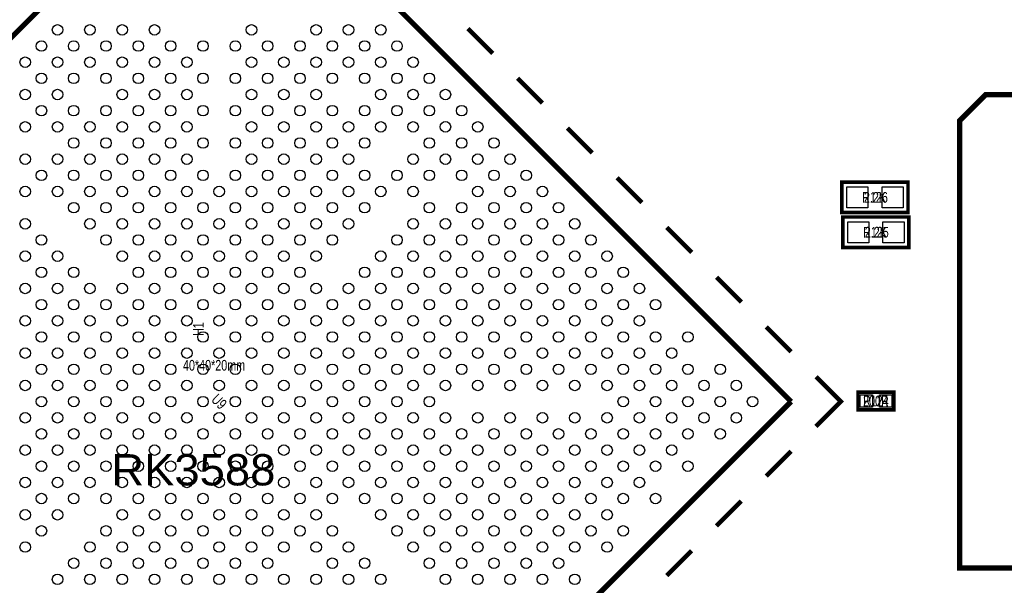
# Model space of a CAD drawing. Extents: x 0 to 125, y -10 to 88.
# Tile 4 of 10: x 28 to 56, y 39 to 55. Entities that reach past the tile are written whole.
import ezdxf
from ezdxf.enums import TextEntityAlignment as Align

# ---------------------------------------------------------------- set-up
doc = ezdxf.new("R2010")
doc.units = 0
for name, color, linetype in [('BG_SILKSCREEN_TOP', 7, 'CONTINUOUS'), ('CV_SILKSCREEN_TOP', 52, 'CONTINUOUS'), ('PG_SILKSCREEN_TOP', 7, 'CONTINUOUS'), ('PIN_TOP', 92, 'CONTINUOUS'), ('RD_SILKSCREEN_TOP', 12, 'CONTINUOUS')]:
    doc.layers.add(name, color=color, linetype=linetype)

msp = doc.modelspace()

# ---------------------------------------------------------------- linework, layer by layer
at = {"layer": 'PG_SILKSCREEN_TOP'}
for points, const_width in [([(17.156379, 44.102985), (33.419847, 60.366453)], 0.150089), ([(33.419847, 60.366453), (49.683314, 44.102985)], 0.150089), ([(40.490927, 54.709593), (41.198013, 54.002483)], 0.127), ([(41.905123, 53.295372), (42.612234, 52.588262)], 0.127), ([(66.42989, 52.828698), (66.42989, 39.373302), (54.47411, 39.373302), (54.474085, 52.089609), (55.213504, 52.828698), (66.42989, 52.828698)], 0.1524), ([(43.319344, 51.881151), (44.026455, 51.174066)], 0.127), ([(44.73354, 50.466955), (45.440651, 49.759845)], 0.127), ([(53.0098, 49.4792), (51.1302, 49.4792), (51.1302, 50.3428), (53.0098, 50.3428), (53.0098, 49.4792)], 0.1016), ([(53.0352, 48.4886), (51.1556, 48.4886), (51.1556, 49.3522), (53.0352, 49.3522), (53.0352, 48.4886)], 0.1016), ([(46.147761, 49.052734), (46.854872, 48.345623)], 0.127), ([(47.561983, 47.638513), (48.269093, 46.931402)], 0.127), ([(48.976204, 46.224292), (49.683314, 45.517206)], 0.127), ([(50.3904, 44.810096), (51.09751, 44.102985), (50.3904, 43.395875)], 0.127), ([(51.5874, 43.8658), (52.6034, 43.8658), (52.6034, 44.3738), (51.5874, 44.3738), (51.5874, 43.8658)], 0.1016), ([(49.683314, 44.102985), (33.419847, 27.839518)], 0.150089), ([(48.976204, 41.981679), (49.683314, 42.688764)], 0.127), ([(47.561983, 40.567458), (48.269093, 41.274568)], 0.127), ([(46.147761, 39.153236), (46.854872, 39.860347)], 0.127)]:
    msp.add_lwpolyline(points, dxfattribs=dict(at, const_width=const_width))
at = {"layer": 'PIN_TOP'}
for points in [[(51.869823, 50.210695), (51.869823, 49.611305), (51.270433, 49.611305), (51.270433, 50.210695)], [(52.869567, 50.210695), (52.869567, 49.611305), (52.270177, 49.611305), (52.270177, 50.210695)], [(51.895223, 49.220095), (51.895223, 48.620705), (51.295833, 48.620705), (51.295833, 49.220095)], [(52.894967, 49.220095), (52.894967, 48.620705), (52.295577, 48.620705), (52.295577, 49.220095)], [(51.645312, 43.944794), (51.645312, 44.294806), (51.995324, 44.294806), (51.995324, 43.944794)], [(52.195476, 43.944794), (52.195476, 44.294806), (52.545488, 44.294806), (52.545488, 43.944794)]]:
    msp.add_lwpolyline(points, close=True, dxfattribs=at)
for centre in [(28.82359, 54.67416), (29.743019, 54.674389), (30.66227, 54.674389), (31.581446, 54.674287), (34.339301, 54.67416), (36.177703, 54.674237), (37.096929, 54.674211), (38.016104, 54.67416), (28.363951, 54.214547), (29.283203, 54.214547), (30.202657, 54.214751), (31.121909, 54.214751), (32.040982, 54.214751), (32.960234, 54.214751), (33.879663, 54.214547), (34.798864, 54.214598), (35.718064, 54.214598), (36.637341, 54.214598), (37.556542, 54.214598), (38.475742, 54.214547), (27.904415, 53.754985), (28.823564, 53.754934), (29.742816, 53.754934), (30.66227, 53.755138), (31.581446, 53.755214), (32.500621, 53.755138), (34.339225, 53.754985), (35.258477, 53.755011), (36.177703, 53.754985), (37.096929, 53.755011), (38.01618, 53.754985), (38.93533, 53.754934), (28.364028, 53.295372), (29.283203, 53.295296), (30.202454, 53.295296), (31.121807, 53.295601), (32.041084, 53.295601), (32.960437, 53.295296), (33.879612, 53.295372), (34.798838, 53.295372), (35.71809, 53.295372), (36.637316, 53.295372), (37.556567, 53.295372), (38.475793, 53.295372), (39.394968, 53.295296), (27.904415, 52.835759), (28.823641, 52.835734), (30.661991, 52.835759), (31.581446, 52.835962), (32.5009, 52.835759), (34.339225, 52.835759), (35.258477, 52.835734), (36.177703, 52.835759), (38.01618, 52.835759), (38.935406, 52.835734), (39.854607, 52.835683), (28.364028, 52.376146), (29.283279, 52.376121), (30.202353, 52.376146), (31.121629, 52.376146), (32.041262, 52.376146), (32.960462, 52.376197), (33.879612, 52.376146), (34.798864, 52.376146), (35.718064, 52.376146), (36.637341, 52.376146), (37.556542, 52.376146), (38.475793, 52.376146), (39.395044, 52.376121), (40.314143, 52.376146), (27.904415, 51.916508), (28.823666, 51.916508), (29.742816, 51.916584), (30.661991, 51.916508), (31.581446, 51.916305), (32.500824, 51.916584), (34.339225, 51.916508), (35.258477, 51.916533), (36.177703, 51.916508), (37.096929, 51.916533), (38.01618, 51.916508), (38.935431, 51.916508), (39.854581, 51.916584), (40.773756, 51.916508), (29.283203, 51.456971), (30.202429, 51.456946), (31.121807, 51.456692), (32.041008, 51.456768), (32.960437, 51.456971), (33.879688, 51.456971), (34.798838, 51.456895), (35.71809, 51.456895), (36.637316, 51.456895), (37.556567, 51.456895), (39.394968, 51.456971), (40.314194, 51.456946), (41.233369, 51.456895), (27.904415, 50.997282), (28.823564, 50.997333), (29.742816, 50.997333), (30.66227, 50.997129), (31.581369, 50.997129), (32.500621, 50.997155), (34.339301, 50.997358), (35.258477, 50.997282), (36.177703, 50.997282), (37.096929, 50.997282), (38.93533, 50.997333), (39.854607, 50.997333), (40.773807, 50.997333), (41.693008, 50.997282), (28.363951, 50.537745), (29.283203, 50.53772), (30.202657, 50.537516), (31.121807, 50.537567), (32.040982, 50.537516), (32.960234, 50.537516), (33.879663, 50.537745), (34.798914, 50.537745), (35.718064, 50.537669), (36.637341, 50.537669), (37.556567, 50.537643), (38.475742, 50.537745), (39.394968, 50.53772), (40.314194, 50.537745), (41.233446, 50.53772), (42.152595, 50.537669), (27.904338, 50.078107), (28.82359, 50.078107), (29.743019, 50.077903), (30.66222, 50.077954), (31.58142, 50.077954), (32.500621, 50.077903), (33.419847, 50.077903), (34.339301, 50.078107), (35.258527, 50.078132), (36.177703, 50.07803), (37.096954, 50.07803), (38.016104, 50.078107), (38.935355, 50.078107), (40.773833, 50.078107), (41.693059, 50.078107), (42.612234, 50.07803), (29.283406, 49.61829), (30.202581, 49.618341), (31.121807, 49.618341), (32.041059, 49.618341), (32.960208, 49.61829), (33.879485, 49.61829), (34.798914, 49.618494), (35.718166, 49.618494), (36.637341, 49.618417), (37.556491, 49.618494), (39.394968, 49.618494), (40.314194, 49.618468), (41.233446, 49.618494), (42.152672, 49.618468), (43.071847, 49.618417), (27.904364, 49.158881), (29.742968, 49.158728), (30.662194, 49.158728), (31.581446, 49.158728), (32.500672, 49.158728), (33.419847, 49.158652), (34.339073, 49.158677), (35.258527, 49.158881), (36.177779, 49.158881), (37.096878, 49.158881), (38.93533, 49.158881), (39.854607, 49.158881), (40.773807, 49.158881), (41.693059, 49.158881), (42.612285, 49.158881), (43.531409, 49.158881), (28.36418, 48.699039), (30.202581, 48.699115), (31.121807, 48.69909), (32.041059, 48.699115), (32.960285, 48.69909), (33.87946, 48.699039), (34.798711, 48.699039), (35.718166, 48.699242), (36.637341, 48.699344), (38.475742, 48.699268), (39.394968, 48.699242), (40.314194, 48.699268), (41.233446, 48.699242), (42.152672, 48.699268), (43.071847, 48.699318), (43.991022, 48.699242), (27.904542, 48.239426), (28.823742, 48.239477), (30.66222, 48.239477), (31.58142, 48.239477), (32.500672, 48.239477), (33.419898, 48.239477), (34.339073, 48.239426), (35.25835, 48.239426), (36.177703, 48.239705), (38.016104, 48.239629), (38.935355, 48.239629), (39.854581, 48.239629), (40.773833, 48.239629), (41.693059, 48.239629), (42.612234, 48.239705), (43.53146, 48.23968), (44.450864, 48.239426), (28.364104, 47.779864), (29.283355, 47.779889), (31.121807, 47.779889), (32.041059, 47.779864), (32.960285, 47.779889), (33.879536, 47.779864), (34.798711, 47.779788), (35.717886, 47.779889), (37.556567, 47.780092), (38.475742, 47.780016), (39.394968, 47.780016), (40.314194, 47.780016), (41.233446, 47.780016), (42.152595, 47.780067), (43.071872, 47.780067), (43.991301, 47.779864), (44.910477, 47.779788), (27.904567, 47.320327), (28.823717, 47.320251), (29.742968, 47.320251), (30.662194, 47.320251), (31.581446, 47.320251), (32.500672, 47.320251), (33.419923, 47.320251), (34.339149, 47.320225), (35.258248, 47.320251), (36.177499, 47.320251), (37.096929, 47.320479), (38.016205, 47.320479), (38.93533, 47.320403), (39.854607, 47.320403), (40.773807, 47.320403), (41.693008, 47.320479), (42.612234, 47.320454), (43.531688, 47.320251), (44.450914, 47.320225), (45.370013, 47.320251), (28.36418, 46.860714), (29.283355, 46.860612), (30.202581, 46.860638), (31.121807, 46.860612), (32.041059, 46.860638), (32.960285, 46.860612), (33.879536, 46.860612), (34.798686, 46.860689), (35.717886, 46.860612), (36.637112, 46.860638), (37.556567, 46.860841), (38.475793, 46.860866), (39.394968, 46.860765), (40.314194, 46.86079), (41.233369, 46.860841), (42.152621, 46.860841), (43.07205, 46.860612), (43.991327, 46.860612), (44.910451, 46.860689), (45.829652, 46.860612), (27.904542, 46.401076), (28.823793, 46.401076), (29.742943, 46.401025), (30.66222, 46.401025), (31.58142, 46.401025), (32.500672, 46.401025), (33.419923, 46.400999), (34.339073, 46.401076), (35.258324, 46.401076), (36.177474, 46.401025), (37.096751, 46.401025), (38.01618, 46.401228), (38.935431, 46.401228), (39.854581, 46.401152), (40.773756, 46.401228), (41.693008, 46.401203), (42.612462, 46.401025), (43.531688, 46.400999), (44.450864, 46.401076), (45.37009, 46.401076), (28.36418, 45.941463), (29.283406, 45.941488), (30.202581, 45.941386), (31.121807, 45.941412), (32.041059, 45.941386), (32.96031, 45.941386), (33.87946, 45.941463), (34.798711, 45.941463), (35.717937, 45.941463), (36.637112, 45.941386), (37.556338, 45.941412), (38.475793, 45.941615), (39.395044, 45.941615), (40.314143, 45.941615), (41.233395, 45.941615), (42.152824, 45.941386), (43.072075, 45.941386), (43.991225, 45.941463), (44.910477, 45.941463), (45.829703, 45.941463), (46.748878, 45.941386), (27.904542, 45.481824), (28.823793, 45.48185), (29.743044, 45.48185), (30.662194, 45.481773), (31.581446, 45.481773), (32.500672, 45.481748), (33.419847, 45.48185), (34.339073, 45.481824), (35.258324, 45.48185), (36.17755, 45.481824), (37.096725, 45.481773), (38.015977, 45.481773), (38.935406, 45.482002), (39.854607, 45.482053), (40.773756, 45.481977), (41.693211, 45.481773), (42.612462, 45.481748), (43.531612, 45.48185), (44.450864, 45.481824), (45.37009, 45.48185), (46.289316, 45.481824), (28.364155, 45.022211), (29.283406, 45.022211), (30.202657, 45.022237), (31.121807, 45.02216), (32.041084, 45.02216), (32.960208, 45.022211), (33.879485, 45.022211), (34.798686, 45.022211), (35.717937, 45.022211), (36.637163, 45.022211), (37.556338, 45.02216), (38.47559, 45.02216), (39.394968, 45.02244), (40.31422, 45.02244), (41.233598, 45.02216), (42.152849, 45.02216), (43.071999, 45.022211), (43.991251, 45.022211), (44.910451, 45.022211), (45.829728, 45.022211), (46.748929, 45.022211), (47.668129, 45.02216), (27.904542, 44.562624), (28.823793, 44.562598), (29.743019, 44.562624), (30.66227, 44.562624), (31.581446, 44.562522), (32.500621, 44.562624), (33.419847, 44.562598), (34.339073, 44.562624), (35.258324, 44.562598), (36.17755, 44.562624), (37.096802, 44.562598), (38.015951, 44.562547), (38.935152, 44.562624), (39.854607, 44.562801), (40.774036, 44.562624), (41.693211, 44.562522), (42.612386, 44.562624), (43.531612, 44.562598), (44.450864, 44.562624), (45.37009, 44.562598), (46.289316, 44.562624), (47.208567, 44.562598), (48.127717, 44.562547), (28.36418, 44.102985), (29.283406, 44.102985), (30.202657, 44.102985), (31.121909, 44.102985), (32.040982, 44.102985), (32.960234, 44.102985), (33.87946, 44.102985), (34.798711, 44.102985), (35.717937, 44.102985), (36.637189, 44.102985), (37.556415, 44.102985), (38.475514, 44.102985), (39.394765, 44.102985), (44.910477, 44.102985), (45.829703, 44.102985), (46.748954, 44.102985), (47.66818, 44.102985), (48.587279, 44.102985), (27.904542, 43.643347), (28.823793, 43.643372), (29.743019, 43.643347), (30.66227, 43.643347), (31.581446, 43.643448), (32.500621, 43.643347), (33.419847, 43.643372), (34.339073, 43.643347), (35.258324, 43.643372), (36.17755, 43.643347), (37.096802, 43.643372), (38.015951, 43.643423), (38.935152, 43.643347), (39.854607, 43.643169), (40.774036, 43.643347), (41.693211, 43.643448), (42.612386, 43.643347), (43.531612, 43.643372), (44.450864, 43.643347), (45.37009, 43.643372), (46.289316, 43.643347), (47.208567, 43.643372), (48.127717, 43.643423), (28.364155, 43.183759), (29.283406, 43.183759), (30.202657, 43.183734), (31.121807, 43.18381), (32.041084, 43.18381), (32.960208, 43.183759), (33.879485, 43.183759), (34.798686, 43.183759), (35.717937, 43.183759), (36.637163, 43.183759), (37.556338, 43.18381), (38.47559, 43.18381), (39.394968, 43.183531), (40.31422, 43.183531), (41.233598, 43.18381), (42.152849, 43.18381), (43.071999, 43.183759), (43.991251, 43.183759), (44.910451, 43.183759), (45.829728, 43.183759), (46.748929, 43.183759), (47.668129, 43.18381), (27.904542, 42.724146), (28.823793, 42.724121), (29.743044, 42.724121), (30.662194, 42.724197), (31.581446, 42.724197), (32.500672, 42.724222), (33.419847, 42.724121), (34.339073, 42.724146), (35.258324, 42.724121), (36.17755, 42.724146), (37.096725, 42.724197), (38.015977, 42.724197), (38.935406, 42.723968), (39.854607, 42.723918), (40.773756, 42.723994), (41.693211, 42.724197), (42.612462, 42.724222), (43.531612, 42.724121), (44.450864, 42.724146), (45.37009, 42.724121), (46.289316, 42.724146), (28.36418, 42.264508), (29.283406, 42.264482), (30.202581, 42.264584), (31.121807, 42.264559), (32.041059, 42.264584), (32.96031, 42.264584), (33.87946, 42.264508), (34.798711, 42.264508), (35.717937, 42.264508), (36.637112, 42.264584), (37.556338, 42.264559), (38.475793, 42.264355), (39.395044, 42.264355), (40.314143, 42.264355), (41.233395, 42.264355), (42.152824, 42.264584), (43.072075, 42.264584), (43.991225, 42.264508), (44.910477, 42.264508), (45.829703, 42.264508), (46.748878, 42.264584), (27.904542, 41.804895), (28.823793, 41.804895), (29.742943, 41.804946), (30.66222, 41.804946), (31.58142, 41.804946), (32.500672, 41.804946), (33.419923, 41.804971), (34.339073, 41.804895), (35.258324, 41.804895), (36.177474, 41.804946), (37.096751, 41.804946), (38.01618, 41.804742), (38.935431, 41.804742), (39.854581, 41.804819), (40.773756, 41.804742), (41.693008, 41.804768), (42.612462, 41.804946), (43.531688, 41.804971), (44.450864, 41.804895), (45.37009, 41.804895), (28.36418, 41.345256), (29.283355, 41.345358), (30.202581, 41.345333), (31.121807, 41.345358), (32.041059, 41.345333), (32.960285, 41.345358), (33.879536, 41.345358), (34.798686, 41.345282), (35.717886, 41.345358), (36.637112, 41.345333), (37.556567, 41.345129), (38.475793, 41.345104), (39.394968, 41.345206), (40.314194, 41.34518), (41.233369, 41.345129), (42.152621, 41.345129), (43.07205, 41.345358), (43.991327, 41.345358), (44.910451, 41.345282), (45.829652, 41.345358), (27.904567, 40.885643), (28.823717, 40.88572), (30.662194, 40.88572), (31.581446, 40.88572), (32.500672, 40.88572), (33.419923, 40.88572), (34.339149, 40.885745), (35.258248, 40.88572), (36.177499, 40.88572), (38.016205, 40.885491), (38.93533, 40.885567), (39.854607, 40.885567), (40.773807, 40.885567), (41.693008, 40.885491), (42.612234, 40.885516), (43.531688, 40.88572), (44.450914, 40.885745), (28.364104, 40.426107), (30.202581, 40.426107), (31.121807, 40.426081), (32.041059, 40.426107), (32.960285, 40.426081), (33.879536, 40.426107), (34.798711, 40.426183), (35.717886, 40.426081), (36.637341, 40.425903), (38.475742, 40.425954), (39.394968, 40.425954), (40.314194, 40.425954), (41.233446, 40.425954), (42.152595, 40.425903), (43.071872, 40.425903), (43.991301, 40.426107), (44.910477, 40.426183), (27.904542, 39.966544), (29.742943, 39.966494), (30.66222, 39.966494), (31.58142, 39.966494), (32.500672, 39.966494), (33.419898, 39.966494), (34.339073, 39.966544), (35.25835, 39.966544), (36.177703, 39.966265), (37.096954, 39.966265), (38.935355, 39.966341), (39.854581, 39.966341), (40.773833, 39.966341), (41.693059, 39.966341), (42.612234, 39.966265), (43.53146, 39.96629), (44.450864, 39.966544), (29.283355, 39.506881), (30.202581, 39.506855), (31.121807, 39.506881), (32.041059, 39.506855), (32.960285, 39.506881), (33.87946, 39.506931), (34.798711, 39.506931), (36.637341, 39.506627), (37.556491, 39.506728), (39.394968, 39.506728), (40.314194, 39.506703), (41.233446, 39.506728), (42.152672, 39.506703), (43.071847, 39.506652), (28.823793, 39.047318), (29.742968, 39.047242), (30.662194, 39.047242), (31.581446, 39.047242), (32.500672, 39.047242), (33.419847, 39.047318), (34.339073, 39.047293), (35.258527, 39.04709), (36.177779, 39.04709), (37.096878, 39.04709), (38.016129, 39.04709), (39.854607, 39.04709), (40.773807, 39.04709), (41.693059, 39.04709), (42.612285, 39.04709), (43.531409, 39.04709)]:
    msp.add_circle(centre, 0.14986, dxfattribs=at)

# ---------------------------------------------------------------- texts
at = {"layer": 'BG_SILKSCREEN_TOP', "width": 1.085714}
msp.add_text('RK3588', height=0.889, dxfattribs=at).set_placement((30.353, 41.7195))
at = {"layer": 'CV_SILKSCREEN_TOP', "width": 0.75}
for s, p in [('2.2K', (52.07, 49.7586)), ('2.2K', (52.0954, 48.768)), ('40*40*20mm', (33.274, 44.9834)), ('200R', (52.0954, 43.9674))]:
    msp.add_text(s, height=0.3048, dxfattribs=at).set_placement(p, align=Align.CENTER)
at = {"layer": 'RD_SILKSCREEN_TOP', "width": 0.75}
for s, p in [('R126', (52.07, 49.7586)), ('R125', (52.0954, 48.768)), ('R124', (52.0954, 43.9674))]:
    msp.add_text(s, height=0.3048, dxfattribs=at).set_placement(p, align=Align.CENTER)
for s, rotation, p in [('H1', 90, (32.9819, 46.164373)), ('U9', 315, (33.311795, 43.995518))]:
    msp.add_text(s, height=0.3048, rotation=rotation, dxfattribs=at).set_placement(p, align=Align.CENTER)

doc.saveas('drawing.dxf')
